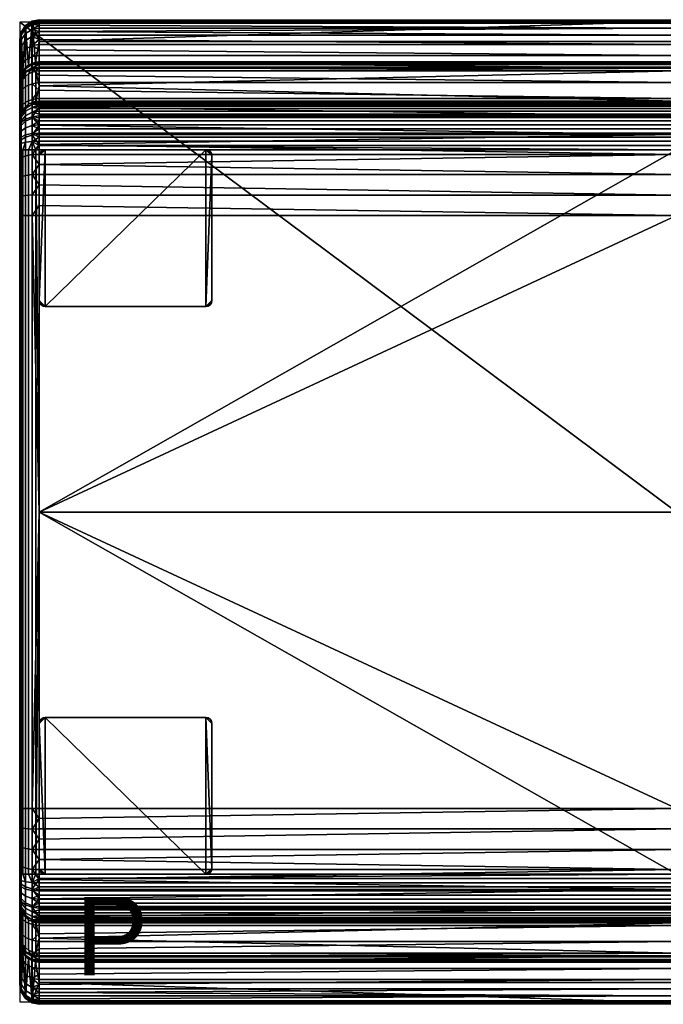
# Model space of a CAD drawing. Header units: millimetres. Extents: x 0 to 670, y -251 to 251.
# Tile 1 of 3: x 0 to 328, y -251 to 251. Entities that reach past the tile are written whole.
import ezdxf

# ---------------------------------------------------------------- set-up
doc = ezdxf.new("R2010")
doc.units = ezdxf.units.MM
doc.header["$MEASUREMENT"] = 0
for name, color, linetype, true_color in [('korpus', 7, 'Continuous', 0x000000), ('korpus boky', 1, 'Continuous', 0xff0000), ('korpus spodek', 252, 'Continuous', 0x696969), ('nozky', 254, 'Continuous', 0xbebebe), ('op pud plocha', 7, 'Continuous', 0x000000), ('openport', 5, 'Continuous', 0x0000ff)]:
    doc.layers.add(name, color=color, linetype=linetype, true_color=true_color)

msp = doc.modelspace()

# ---------------------------------------------------------------- linework, layer by layer
at = {"layer": 'openport'}
msp.add_lwpolyline([(0, 250), (0, -250), (670, -250), (670, 250)], close=True, dxfattribs=at)

# ---------------------------------------------------------------- texts
at = {"layer": 'openport', "insert": (28.4, -236.45), "char_height": 40, "width": 69.8795, "attachment_point": 7, "line_spacing_factor": 0.963855}
msp.add_mtext('\\fArial;P', dxfattribs=at)

# ---------------------------------------------------------------- meshes
at = {"layer": 'korpus'}
mesh = msp.add_polyface(dxfattribs=at)
corners = [(6.32, 249.74, 310.95), (6.16, 228.99, 154.89), (4.43, 228.05, 154.89), (2.93, 247.53, 311.25), (2.91, 226.79, 154.89), (0.19, 221.63, 154.89), (0, 219.67, 154.89), (0, 240.52, 312.17), (0.7, 244.17, 311.69), (1.67, 225.26, 154.89), (0.75, 223.52, 154.89), (8.04, 229.56, 154.89), (2.93, 248.05, 331.86), (6.32, 250.27, 332.04), (6.32, 250.56, 321.48), (2.93, 248.34, 321.54), (0.7, 244.67, 331.58), (0.7, 244.95, 321.62), (0, 241, 331.29), (0, 241.27, 321.72), (2.93, 246.67, 342.09), (6.32, 248.86, 342.51), (0.7, 243.34, 341.46), (0, 239.72, 340.77), (2.93, 244.21, 352.12), (6.32, 246.34, 352.76), (0.7, 240.97, 351.14), (0, 237.44, 350.07), (2.93, 240.7, 361.82), (6.32, 242.75, 362.69), (0.7, 237.57, 360.5), (0, 234.18, 359.07), (2.93, 236.17, 371.11), (6.32, 238.12, 372.19), (0.7, 233.21, 369.46), (0, 229.99, 367.67), (2.93, 230.69, 379.86), (6.32, 232.51, 381.14), (0.7, 227.92, 377.91), (0, 224.91, 375.79), (2.93, 224.31, 387.98), (6.32, 225.99, 389.44), (0.7, 221.76, 385.74), (10, 250.43, 337.18), (10, 248.44, 347.76), (10, 251.27, 326.54), (3, 224.58, 152), (3, 226.21, 153.26), (6.23, 228.32, 153.02), (6.23, 226.67, 151.66), (0.81, 221.39, 152.19), (0.81, 223, 153.3), (4.53, 223.62, 151.14), (2.93, 222.33, 151.31), (10, 228.39, 152.1), (6.32, 224.54, 151.02), (8.18, 225.07, 150.95)]
mesh.append_faces([[corners[k] for k in face] for face in [(0, 1, 2, 2), (3, 2, 4, 4), (5, 6, 7, 7), (8, 9, 10, 10), (10, 5, 8, 8), (9, 3, 4, 4), (0, 2, 3, 3), (8, 5, 7, 7), (3, 9, 8, 8), (1, 0, 11, 11), (12, 13, 14, 15), (16, 12, 15, 17), (18, 16, 17, 19), (20, 21, 13, 12), (22, 20, 12, 16), (23, 22, 16, 18), (24, 25, 21, 20), (26, 24, 20, 22), (27, 26, 22, 23), (28, 29, 25, 24), (30, 28, 24, 26), (31, 30, 26, 27), (32, 33, 29, 28), (34, 32, 28, 30), (35, 34, 30, 31), (36, 37, 33, 32), (38, 36, 32, 34), (39, 38, 34, 35), (40, 41, 37, 36), (42, 40, 36, 38), (3, 15, 14, 0), (15, 3, 8, 17), (7, 19, 17, 8), (21, 43, 13, 13), (44, 21, 25, 25), (13, 45, 14, 14), (46, 47, 48, 49), (50, 51, 47, 46), (1, 11, 48, 48), (47, 4, 2, 2), (2, 48, 47, 47), (47, 9, 4, 4), (1, 48, 2, 2), (49, 52, 53, 46), (48, 54, 49, 49), (49, 55, 52, 52), (56, 55, 49, 49), (51, 10, 9, 9), (9, 47, 51, 51)]])
mesh = msp.add_polyface(dxfattribs=at)
corners = [(10, 0, 424), (10, 151.3, 424), (6.32, 151.3, 423.3), (6.32, -151.3, 423.3), (10, 240.1, 232.88), (10, 229.76, 154.89), (8.04, 229.56, 154.89), (6.32, 249.74, 310.95), (10, 250.43, 310.86), (10, 250.98, 316.02), (6.32, 250.56, 321.48), (10, 251.26, 321.25), (6.32, 250.27, 332.04), (10, 250.99, 331.85), (10, 251.27, 326.54), (6.32, 248.86, 342.51), (10, 249.57, 342.49), (10, 250.43, 337.18), (6.32, 246.34, 352.76), (10, 247.01, 352.97), (10, 248.44, 347.76), (6.32, 242.75, 362.69), (10, 243.33, 363.11), (10, 245.31, 358.09), (6.32, 238.12, 372.19), (10, 238.62, 372.74), (10, 241.1, 368), (6.32, 232.51, 381.14), (10, 232.96, 381.71), (10, 235.9, 377.32), (6.32, 225.99, 389.44), (10, 229.83, 385.91), (10, 226.51, 389.9), (6.32, 218.61, 397), (10, 219.24, 397.37), (10, 222.99, 393.71), (6.32, 210.47, 403.73), (10, 211.09, 404.16), (10, 215.27, 400.86), (6.32, 201.67, 409.57), (10, 202.16, 410.1), (10, 206.71, 407.24), (6.32, 192.3, 414.44), (10, 192.59, 415.08), (10, 197.45, 412.72), (6.32, 182.46, 418.28), (10, 182.54, 419), (10, 187.61, 417.17), (6.32, 172.27, 421.06), (10, 172.18, 421.8), (10, 177.39, 420.54), (6.32, 161.84, 422.74), (10, 161.71, 423.46), (10, 166.95, 422.77), (10, 156.49, 423.87), (10, 229.3, 153.29), (6.23, 228.32, 153.02), (10, 228.39, 152.1), (6.23, 226.67, 151.66), (10, 227.03, 151.31), (8.18, 225.07, 150.95)]
mesh.append_faces([[corners[k] for k in face] for face in [(0, 1, 2, 2), (2, 3, 0, 0), (4, 5, 6, 6), (7, 4, 6, 6), (8, 4, 7, 7), (7, 9, 8, 8), (10, 11, 9, 9), (12, 13, 14, 14), (15, 16, 17, 17), (12, 17, 13, 13), (10, 14, 11, 11), (18, 19, 20, 20), (21, 22, 23, 23), (18, 23, 19, 19), (24, 25, 26, 26), (27, 28, 29, 29), (24, 29, 25, 25), (21, 26, 22, 22), (15, 20, 16, 16), (7, 10, 9, 9), (18, 21, 23, 23), (24, 26, 21, 21), (30, 31, 28, 27), (24, 27, 29, 29), (30, 32, 31, 31), (33, 34, 35, 30), (36, 37, 38, 38), (39, 40, 41, 41), (36, 41, 37, 37), (33, 38, 34, 34), (42, 43, 44, 44), (45, 46, 47, 47), (42, 47, 43, 43), (48, 49, 50, 50), (51, 52, 53, 53), (48, 53, 49, 49), (45, 50, 46, 46), (39, 44, 40, 40), (36, 38, 33, 33), (42, 44, 39, 39), (36, 39, 41, 41), (48, 50, 45, 45), (48, 51, 53, 53), (42, 45, 47, 47), (2, 54, 52, 51), (55, 56, 6, 6), (57, 56, 55, 55), (58, 59, 60, 60), (58, 57, 59, 59)]])
mesh = msp.add_polyface(dxfattribs=at)
corners = [(10, 0, 424), (660, 0, 424), (335, 151.3, 424), (10, 151.3, 424), (10, 240.1, 232.88), (660, 240.1, 232.88), (660, 229.76, 154.89), (10, 229.76, 154.89), (335, 250.43, 310.86), (10, 250.43, 310.86), (10, 251.26, 321.25), (10, 251.27, 326.54), (335, 250.99, 331.85), (10, 250.99, 331.85), (10, 250.43, 337.18), (335, 249.57, 342.49), (10, 250.98, 316.02), (10, 249.57, 342.49), (10, 248.44, 347.76), (335, 247.01, 352.97), (10, 247.01, 352.97), (10, 245.31, 358.09), (335, 243.33, 363.11), (10, 243.33, 363.11), (10, 241.1, 368), (335, 238.62, 372.74), (10, 238.62, 372.74), (10, 235.9, 377.32), (335, 232.96, 381.71), (10, 232.96, 381.71), (10, 229.83, 385.91), (335, 226.51, 389.9), (10, 226.51, 389.9), (335, 219.24, 397.37), (10, 219.24, 397.37), (10, 215.27, 400.86), (335, 211.09, 404.16), (10, 211.09, 404.16), (10, 206.71, 407.24), (335, 202.16, 410.1), (10, 222.99, 393.71), (10, 202.16, 410.1), (10, 197.45, 412.72), (335, 192.59, 415.08), (10, 192.59, 415.08), (10, 187.61, 417.17), (10, 182.54, 419), (335, 182.54, 419), (10, 177.39, 420.54), (335, 172.18, 421.8), (10, 172.18, 421.8), (10, 166.95, 422.77), (335, 161.71, 423.46), (10, 161.71, 423.46), (10, 156.49, 423.87), (10, 225.23, 150.93), (10, 227.03, 151.31), (335, 225.23, 150.93), (660, 227.03, 151.31), (10, 228.39, 152.1), (660, 228.39, 152.1), (10, 229.3, 153.29), (660, 229.3, 153.29), (6.32, 151.3, 423.3), (10, 151.3, 424), (10, 156.49, 423.87), (10, 226.51, 389.9), (6.32, 225.99, 389.44), (10, 222.99, 393.71), (10, 229.3, 153.29), (8.04, 229.56, 154.89), (10, 229.76, 154.89), (10, 227.03, 151.31), (10, 225.23, 150.93), (8.18, 225.07, 150.95)]
mesh.append_faces([[corners[k] for k in face] for face in [(0, 1, 2, 2), (0, 2, 3, 3), (4, 5, 6, 7), (8, 4, 9, 9), (5, 4, 8, 8), (8, 10, 11, 12), (12, 13, 14, 15), (16, 8, 9, 9), (8, 16, 10, 10), (11, 13, 12, 12), (15, 17, 18, 19), (19, 18, 20, 20), (14, 17, 15, 15), (20, 21, 19, 19), (22, 21, 23, 23), (19, 21, 22, 22), (22, 23, 24, 25), (25, 26, 27, 28), (28, 29, 30, 31), (25, 24, 26, 26), (28, 27, 29, 29), (30, 32, 31, 31), (33, 34, 35, 36), (36, 37, 38, 39), (31, 32, 40, 33), (39, 41, 42, 43), (37, 36, 35, 35), (40, 34, 33, 33), (41, 39, 38, 38), (44, 43, 42, 42), (45, 43, 44, 44), (45, 46, 47, 47), (47, 46, 48, 48), (49, 47, 48, 48), (49, 50, 51, 52), (52, 53, 54, 2), (49, 48, 50, 50), (2, 54, 3, 3), (53, 52, 51, 51), (47, 43, 45, 45), (55, 56, 57, 57), (58, 57, 56, 56), (59, 60, 58, 56), (60, 59, 61, 62), (62, 61, 7, 6), (63, 64, 65, 65), (66, 67, 68, 68), (69, 70, 71, 71), (72, 73, 74, 74)]])
mesh = msp.add_polyface(dxfattribs=at)
corners = [(0.7, 151.3, 417.68), (0.7, -151.3, 417.68), (2.93, -151.3, 421.07), (2.93, 151.3, 421.07), (0, 151.3, 414), (0, -151.3, 414), (6.32, -151.3, 423.3), (6.32, 151.3, 423.3), (0, 218.99, 383.31), (0.7, 221.76, 385.74), (0.7, 227.92, 377.91), (0, 224.91, 375.79), (2.93, 217.1, 395.36), (6.32, 218.61, 397), (6.32, 225.99, 389.44), (2.93, 224.31, 387.98), (0.7, 214.8, 392.87), (0, 212.31, 390.16), (2.93, 209.15, 401.95), (6.32, 210.47, 403.73), (0.7, 207.13, 399.22), (0, 204.93, 396.27), (2.93, 200.54, 407.65), (6.32, 201.67, 409.57), (0.7, 198.82, 404.73), (0, 196.95, 401.56), (2.93, 191.38, 412.41), (6.32, 192.3, 414.44), (0.7, 189.98, 409.33), (0, 188.46, 405.97), (2.93, 181.76, 416.17), (6.32, 182.46, 418.28), (0.7, 180.7, 412.95), (0, 179.54, 409.45), (2.93, 171.8, 418.88), (6.32, 172.27, 421.06), (0.7, 171.08, 415.57), (0, 170.31, 411.97), (2.93, 161.61, 420.52), (6.32, 161.84, 422.74), (0.7, 161.25, 417.15), (0, 160.86, 413.49), (0.22, 219.53, 152.28), (0.81, 223, 153.3), (0.81, 221.39, 152.19), (0, 219.19, 153.33), (0, 217.59, 152.41), (0.05, 216.94, 152.12), (0.06, 217.53, 152.15), (0.21, 218.5, 152.07), (0.2, 217.9, 152.01), (0, 215.96, 152.23), (0, 216.56, 152.25), (0.79, 220.35, 151.91), (0.19, 221.63, 154.89), (0.75, 223.52, 154.89), (3, 224.58, 152), (0, 219.67, 154.89), (1.63, 220.75, 151.52), (2.93, 222.33, 151.31), (0.7, 218.97, 151.76), (0.17, 217.12, 152), (0, 215.32, 152.24)]
mesh.append_faces([[corners[k] for k in face] for face in [(0, 1, 2, 3), (4, 5, 1, 0), (3, 2, 6, 7), (8, 9, 10, 11), (12, 13, 14, 15), (16, 12, 15, 9), (17, 16, 9, 8), (18, 19, 13, 12), (20, 18, 12, 16), (21, 20, 16, 17), (22, 23, 19, 18), (24, 22, 18, 20), (25, 24, 20, 21), (26, 27, 23, 22), (28, 26, 22, 24), (29, 28, 24, 25), (30, 31, 27, 26), (32, 30, 26, 28), (33, 32, 28, 29), (34, 35, 31, 30), (36, 34, 30, 32), (37, 36, 32, 33), (38, 39, 35, 34), (40, 38, 34, 36), (41, 40, 36, 37), (38, 3, 7, 39), (40, 0, 3, 38), (41, 4, 0, 40), (42, 43, 44, 44), (45, 42, 46, 46), (43, 42, 45, 45), (47, 48, 49, 50), (51, 52, 48, 47), (49, 42, 44, 53), (48, 42, 49, 49), (46, 48, 52, 52), (42, 48, 46, 46), (43, 54, 55, 55), (56, 53, 44, 44), (45, 57, 54, 54), (54, 43, 45, 45), (58, 53, 56, 56), (56, 59, 58, 58), (53, 50, 49, 49), (60, 53, 58, 58), (53, 60, 50, 50), (61, 47, 50, 50), (62, 51, 47, 61), (60, 61, 50, 50)]])
mesh = msp.add_polyface(dxfattribs=at)
corners = [(6.32, -151.3, 423.3), (10, -151.3, 424), (10, 0, 424), (10, -240.1, 232.88), (8.04, -229.56, 154.89), (10, -229.76, 154.89), (6.32, -249.74, 310.95), (10, -250.43, 310.86), (10, -250.98, 316.02), (6.32, -250.56, 321.48), (10, -251.26, 321.25), (6.32, -250.27, 332.04), (10, -251.27, 326.54), (10, -250.99, 331.85), (6.32, -248.86, 342.51), (10, -250.43, 337.18), (10, -249.57, 342.49), (6.32, -246.34, 352.76), (10, -248.44, 347.76), (10, -247.01, 352.97), (6.32, -242.75, 362.69), (10, -245.31, 358.09), (10, -243.33, 363.11), (6.32, -238.12, 372.19), (10, -241.1, 368), (10, -238.62, 372.74), (6.32, -232.51, 381.14), (10, -235.9, 377.32), (10, -232.96, 381.71), (6.32, -225.99, 389.44), (10, -229.83, 385.91), (10, -226.51, 389.9), (6.32, -218.61, 397), (10, -222.99, 393.71), (10, -219.24, 397.37), (6.32, -210.47, 403.73), (10, -215.27, 400.86), (10, -211.09, 404.16), (6.32, -201.67, 409.57), (10, -206.71, 407.24), (10, -202.16, 410.1), (6.32, -192.3, 414.44), (10, -197.45, 412.72), (10, -192.59, 415.08), (6.32, -182.46, 418.28), (10, -187.61, 417.17), (10, -182.54, 419), (6.32, -172.27, 421.06), (10, -177.39, 420.54), (10, -172.18, 421.8), (6.32, -161.84, 422.74), (10, -166.95, 422.77), (10, -161.71, 423.46), (10, -156.49, 423.87), (10, -229.3, 153.29), (6.23, -228.32, 153.02), (10, -228.39, 152.1), (6.23, -226.67, 151.66), (8.18, -225.07, 150.95), (10, -227.03, 151.31)]
mesh.append_faces([[corners[k] for k in face] for face in [(0, 1, 2, 2), (3, 4, 5, 5), (6, 4, 3, 3), (7, 6, 3, 3), (6, 7, 8, 8), (9, 8, 10, 10), (11, 12, 13, 13), (14, 15, 16, 16), (11, 13, 15, 15), (9, 10, 12, 12), (17, 18, 19, 19), (20, 21, 22, 22), (17, 19, 21, 21), (23, 24, 25, 25), (26, 27, 28, 28), (23, 25, 27, 27), (20, 22, 24, 24), (14, 16, 18, 18), (14, 11, 15, 15), (11, 9, 12, 12), (23, 20, 24, 24), (29, 26, 28, 30), (29, 30, 31, 31), (32, 29, 33, 34), (35, 36, 37, 37), (38, 39, 40, 40), (35, 37, 39, 39), (32, 34, 36, 36), (41, 42, 43, 43), (44, 45, 46, 46), (41, 43, 45, 45), (47, 48, 49, 49), (50, 51, 52, 52), (47, 49, 51, 51), (44, 46, 48, 48), (38, 40, 42, 42), (35, 32, 36, 36), (41, 38, 42, 42), (47, 44, 48, 48), (0, 53, 1, 1), (53, 0, 50, 50), (53, 50, 52, 52), (31, 33, 29, 29), (54, 5, 4, 4), (54, 4, 55, 55), (56, 54, 55, 55), (57, 58, 59, 59), (57, 59, 56, 56), (55, 57, 56, 56)]])
mesh = msp.add_polyface(dxfattribs=at)
corners = [(335, -151.3, 424), (10, 0, 424), (10, -151.3, 424), (660, 0, 424), (10, -240.1, 232.88), (10, -229.76, 154.89), (660, -229.76, 154.89), (660, -240.1, 232.88), (335, -250.43, 310.86), (10, -250.43, 310.86), (335, -250.99, 331.85), (10, -251.27, 326.54), (10, -251.26, 321.25), (660, -250.43, 337.18), (335, -249.57, 342.49), (10, -250.43, 337.18), (10, -250.99, 331.85), (10, -250.98, 316.02), (335, -247.01, 352.97), (10, -248.44, 347.76), (10, -249.57, 342.49), (10, -247.01, 352.97), (10, -245.31, 358.09), (335, -243.33, 363.11), (10, -243.33, 363.11), (335, -238.62, 372.74), (10, -241.1, 368), (660, -235.9, 377.32), (335, -232.96, 381.71), (660, -229.83, 385.91), (335, -226.51, 389.9), (10, -235.9, 377.32), (10, -238.62, 372.74), (10, -229.83, 385.91), (10, -232.96, 381.71), (10, -226.51, 389.9), (335, -219.24, 397.37), (335, -211.09, 404.16), (10, -215.27, 400.86), (10, -219.24, 397.37), (335, -202.16, 410.1), (10, -206.71, 407.24), (10, -211.09, 404.16), (10, -222.99, 393.71), (335, -192.59, 415.08), (10, -197.45, 412.72), (10, -202.16, 410.1), (10, -192.59, 415.08), (10, -187.61, 417.17), (335, -182.54, 419), (10, -182.54, 419), (10, -177.39, 420.54), (335, -172.18, 421.8), (335, -161.71, 423.46), (10, -166.95, 422.77), (10, -172.18, 421.8), (10, -156.49, 423.87), (10, -161.71, 423.46), (10, -225.23, 150.93), (335, -225.23, 150.93), (10, -227.03, 151.31), (660, -227.03, 151.31), (10, -228.39, 152.1), (660, -228.39, 152.1), (660, -229.3, 153.29), (10, -229.3, 153.29), (10, -227.03, 151.31), (8.18, -225.07, 150.95), (10, -225.23, 150.93)]
mesh.append_faces([[corners[k] for k in face] for face in [(0, 1, 2, 2), (1, 0, 3, 3), (4, 5, 6, 7), (8, 9, 4, 4), (7, 8, 4, 4), (8, 10, 11, 12), (10, 13, 14, 14), (10, 14, 15, 16), (17, 9, 8, 8), (8, 12, 17, 17), (11, 10, 16, 16), (14, 18, 19, 20), (18, 21, 19, 19), (15, 14, 20, 20), (21, 18, 22, 22), (23, 24, 22, 22), (18, 23, 22, 22), (23, 25, 26, 24), (27, 28, 25, 25), (29, 30, 28, 28), (25, 28, 31, 32), (28, 30, 33, 34), (25, 32, 26, 26), (28, 34, 31, 31), (33, 30, 35, 35), (36, 37, 38, 39), (37, 40, 41, 42), (30, 36, 43, 35), (40, 44, 45, 46), (42, 38, 37, 37), (43, 36, 39, 39), (46, 41, 40, 40), (47, 45, 44, 44), (48, 47, 44, 44), (48, 49, 50, 50), (49, 51, 50, 50), (52, 51, 49, 49), (52, 53, 54, 55), (53, 0, 56, 57), (52, 55, 51, 51), (0, 2, 56, 56), (57, 54, 53, 53), (49, 48, 44, 44), (58, 59, 60, 60), (61, 60, 59, 59), (62, 60, 61, 63), (63, 64, 65, 62), (6, 5, 65, 64), (66, 67, 68, 68)]])
mesh = msp.add_polyface(dxfattribs=at)
corners = [(0, -218.99, 383.31), (0, -224.91, 375.79), (0.7, -227.92, 377.91), (0.7, -221.76, 385.74), (2.93, -217.1, 395.36), (2.93, -224.31, 387.98), (6.32, -225.99, 389.44), (6.32, -218.61, 397), (0.7, -214.8, 392.87), (0, -212.31, 390.16), (2.93, -209.15, 401.95), (6.32, -210.47, 403.73), (0.7, -207.13, 399.22), (0, -204.93, 396.27), (2.93, -200.54, 407.65), (6.32, -201.67, 409.57), (0.7, -198.82, 404.73), (0, -196.95, 401.56), (2.93, -191.38, 412.41), (6.32, -192.3, 414.44), (0.7, -189.98, 409.33), (0, -188.46, 405.97), (2.93, -181.76, 416.17), (6.32, -182.46, 418.28), (0.7, -180.7, 412.95), (0, -179.54, 409.45), (2.93, -171.8, 418.88), (6.32, -172.27, 421.06), (0.7, -171.08, 415.57), (0, -170.31, 411.97), (2.93, -161.61, 420.52), (6.32, -161.84, 422.74), (0.7, -161.25, 417.15), (0, -160.86, 413.49), (10, -206.71, 407.24), (6.32, -151.3, 423.3), (2.93, -151.3, 421.07), (10, -166.95, 422.77), (10, -187.61, 417.17), (0.7, -151.3, 417.68), (0, -151.3, 414), (0.22, -219.53, 152.28), (0.81, -221.39, 152.19), (0.81, -223, 153.3), (0, -219.19, 153.33), (0, -217.59, 152.41), (0.05, -216.94, 152.12), (0.2, -217.9, 152.01), (0.21, -218.5, 152.07), (0.06, -217.53, 152.15), (0, -215.96, 152.23), (0, -216.56, 152.25), (0.79, -220.35, 151.91), (0.75, -223.52, 154.89), (0.19, -221.63, 154.89), (3, -224.58, 152), (0, -219.67, 154.89), (1.63, -220.75, 151.52), (2.93, -222.33, 151.31), (0.7, -218.97, 151.76), (0.17, -217.12, 152), (0, -215.32, 152.24)]
mesh.append_faces([[corners[k] for k in face] for face in [(0, 1, 2, 3), (4, 5, 6, 7), (8, 3, 5, 4), (9, 0, 3, 8), (10, 4, 7, 11), (12, 8, 4, 10), (13, 9, 8, 12), (14, 10, 11, 15), (16, 12, 10, 14), (17, 13, 12, 16), (18, 14, 15, 19), (20, 16, 14, 18), (21, 17, 16, 20), (22, 18, 19, 23), (24, 20, 18, 22), (25, 21, 20, 24), (26, 22, 23, 27), (28, 24, 22, 26), (29, 25, 24, 28), (30, 26, 27, 31), (32, 28, 26, 30), (33, 29, 28, 32), (11, 34, 15, 15), (30, 31, 35, 36), (27, 37, 31, 31), (19, 38, 23, 23), (32, 30, 36, 39), (33, 32, 39, 40), (41, 42, 43, 43), (44, 45, 41, 41), (43, 44, 41, 41), (46, 47, 48, 49), (50, 46, 49, 51), (48, 52, 42, 41), (49, 48, 41, 41), (45, 51, 49, 49), (41, 45, 49, 49), (43, 53, 54, 54), (55, 42, 52, 52), (44, 54, 56, 56), (54, 44, 43, 43), (57, 55, 52, 52), (55, 57, 58, 58), (52, 48, 47, 47), (59, 57, 52, 52), (52, 47, 59, 59), (60, 47, 46, 46), (61, 60, 46, 50), (59, 47, 60, 60)]])
mesh = msp.add_polyface(dxfattribs=at)
corners = [(6.32, -249.74, 310.95), (4.43, -228.05, 154.89), (6.16, -228.99, 154.89), (2.93, -247.53, 311.25), (2.91, -226.79, 154.89), (0.19, -221.63, 154.89), (0, -240.52, 312.17), (0, -219.67, 154.89), (0.7, -244.17, 311.69), (0.75, -223.52, 154.89), (1.67, -225.26, 154.89), (8.04, -229.56, 154.89), (2.93, -248.05, 331.86), (2.93, -248.34, 321.54), (6.32, -250.56, 321.48), (6.32, -250.27, 332.04), (0.7, -244.67, 331.58), (0.7, -244.95, 321.62), (0, -241, 331.29), (0, -241.27, 321.72), (2.93, -246.67, 342.09), (6.32, -248.86, 342.51), (0.7, -243.34, 341.46), (0, -239.72, 340.77), (2.93, -244.21, 352.12), (6.32, -246.34, 352.76), (0.7, -240.97, 351.14), (0, -237.44, 350.07), (2.93, -240.7, 361.82), (6.32, -242.75, 362.69), (0.7, -237.57, 360.5), (0, -234.18, 359.07), (2.93, -236.17, 371.11), (6.32, -238.12, 372.19), (0.7, -233.21, 369.46), (0, -229.99, 367.67), (2.93, -230.69, 379.86), (6.32, -232.51, 381.14), (0.7, -227.92, 377.91), (0, -224.91, 375.79), (2.93, -224.31, 387.98), (6.32, -225.99, 389.44), (0.7, -221.76, 385.74), (10, -250.98, 316.02), (10, -245.31, 358.09), (10, -248.44, 347.76), (10, -235.9, 377.32), (3, -224.58, 152), (6.23, -226.67, 151.66), (6.23, -228.32, 153.02), (3, -226.21, 153.26), (0.81, -221.39, 152.19), (0.81, -223, 153.3), (2.93, -222.33, 151.31), (4.53, -223.62, 151.14), (6.32, -224.54, 151.02), (8.18, -225.07, 150.95)]
mesh.append_faces([[corners[k] for k in face] for face in [(0, 1, 2, 2), (3, 4, 1, 1), (5, 6, 7, 7), (8, 9, 10, 10), (9, 8, 5, 5), (10, 4, 3, 3), (0, 3, 1, 1), (8, 6, 5, 5), (3, 8, 10, 10), (2, 11, 0, 0), (12, 13, 14, 15), (16, 17, 13, 12), (18, 19, 17, 16), (20, 12, 15, 21), (22, 16, 12, 20), (23, 18, 16, 22), (24, 20, 21, 25), (26, 22, 20, 24), (27, 23, 22, 26), (28, 24, 25, 29), (30, 26, 24, 28), (31, 27, 26, 30), (32, 28, 29, 33), (34, 30, 28, 32), (35, 31, 30, 34), (36, 32, 33, 37), (38, 34, 32, 36), (39, 35, 34, 38), (40, 36, 37, 41), (42, 38, 36, 40), (3, 0, 14, 13), (0, 43, 14, 14), (13, 17, 8, 3), (6, 8, 17, 19), (25, 44, 29, 29), (45, 25, 21, 21), (33, 46, 37, 37), (47, 48, 49, 50), (51, 47, 50, 52), (2, 49, 11, 11), (50, 1, 4, 4), (1, 50, 49, 49), (50, 4, 10, 10), (2, 1, 49, 49), (48, 47, 53, 54), (48, 54, 55, 55), (56, 48, 55, 55), (52, 10, 9, 9), (10, 52, 50, 50)]])
at = {"layer": 'korpus boky'}
mesh = msp.add_polyface(dxfattribs=at)
corners = [(0, -241.27, 321.72), (0, -241, 331.29), (0, -240.52, 312.17), (0, -239.72, 340.77), (0, -237.44, 350.07), (0, -234.18, 359.07), (0, -229.99, 367.67), (0, -224.91, 375.79), (0, -219.67, 154.89), (0, -219.19, 153.33), (0, -218.99, 383.31), (0, -217.59, 152.41), (0, -216.56, 152.25), (0, -215.96, 152.23), (0, -215.32, 152.24), (0, -212.31, 390.16), (0, -204.93, 396.27), (0, -199.79, 35.03), (0, -199.22, 32.49), (0, -198.22, 30.08), (0, -196.95, 401.56), (0, -196.71, 27.74), (0, -194.8, 25.72), (0, -192.54, 24.09), (0, -190.03, 22.9), (0, -188.46, 405.97), (0, -187.51, 22.23), (0, -184.92, 22), (0, -179.54, 409.45), (0, -170.31, 411.97), (0, -160.86, 413.49), (0, -151.3, 414), (0, 151.3, 414), (0, 160.86, 413.49), (0, 170.31, 411.97), (0, 179.54, 409.45), (0, 184.92, 22), (0, 187.51, 22.23), (0, 188.46, 405.97), (0, 190.03, 22.9), (0, 192.54, 24.09), (0, 194.8, 25.72), (0, 196.71, 27.74), (0, 196.95, 401.56), (0, 198.22, 30.08), (0, 199.22, 32.49), (0, 199.79, 35.03), (0, 204.93, 396.27), (0, 212.31, 390.16), (0, 215.32, 152.24), (0, 215.96, 152.23), (0, 216.56, 152.25), (0, 217.59, 152.41), (0, 218.99, 383.31), (0, 219.19, 153.33), (0, 219.67, 154.89), (0, 224.91, 375.79), (0, 229.99, 367.67), (0, 234.18, 359.07), (0, 237.44, 350.07), (0, 239.72, 340.77), (0, 240.52, 312.17), (0, 241, 331.29), (0, 241.27, 321.72)]
mesh.append_faces([[corners[k] for k in face] for face in [(13, 12, 8, 8), (27, 17, 14, 14), (14, 13, 8, 8), (12, 11, 8, 8), (8, 11, 9, 9), (2, 14, 8, 8), (31, 14, 2, 2), (26, 24, 23, 23), (23, 27, 26, 26), (23, 17, 27, 27), (21, 19, 18, 18), (21, 23, 22, 22), (23, 21, 17, 17), (21, 18, 17, 17), (14, 31, 49, 49), (1, 3, 5, 5), (3, 4, 5, 5), (6, 2, 1, 1), (6, 1, 5, 5), (7, 10, 15, 15), (15, 6, 7, 7), (2, 0, 1, 1), (16, 20, 29, 29), (20, 25, 28, 28), (16, 6, 15, 15), (29, 20, 28, 28), (29, 30, 31, 31), (6, 16, 2, 2), (16, 29, 2, 2), (2, 29, 31, 31), (36, 27, 14, 14), (40, 37, 36, 36), (37, 40, 39, 39), (40, 36, 46, 46), (42, 40, 46, 46), (42, 45, 44, 44), (41, 40, 42, 42), (45, 42, 46, 46), (36, 49, 46, 46), (55, 50, 49, 49), (51, 50, 55, 55), (55, 54, 52, 52), (55, 49, 61, 61), (52, 51, 55, 55), (31, 32, 49, 49), (61, 49, 32, 32), (34, 43, 47, 47), (48, 57, 47, 47), (38, 43, 35, 35), (34, 32, 33, 33), (47, 61, 34, 34), (34, 35, 43, 43), (32, 34, 61, 61), (58, 60, 62, 62), (61, 47, 57, 57), (59, 60, 58, 58), (56, 48, 53, 53), (56, 57, 48, 48), (57, 58, 62, 62), (62, 61, 57, 57), (62, 63, 61, 61), (36, 14, 49, 49)]])
at = {"layer": 'korpus spodek'}
mesh = msp.add_polyface(dxfattribs=at)
corners = [(335, 225.23, 150.93), (10, 217.47, 92.32), (10, 225.23, 150.93), (335, 209.7, 33.72), (10, 209.7, 33.72), (10, 209.32, 31.58), (10, 217.47, 92.32), (8.18, 225.07, 150.95), (10, 225.23, 150.93), (4.53, 223.62, 151.14), (6.32, 224.54, 151.02), (6.32, 209, 33.81), (4.53, 208.08, 33.93), (8.18, 209.53, 33.74), (1.63, 220.75, 151.52), (2.93, 222.33, 151.31), (2.93, 206.79, 34.1), (1.63, 205.21, 34.31), (0.17, 217.12, 152), (0.7, 218.97, 151.76), (0.7, 203.43, 34.55), (0.17, 201.59, 34.79), (0, 215.32, 152.24), (0, 199.79, 35.03), (10, 209.7, 33.72), (2.93, 204.5, 26.82), (2.93, 205.96, 30.36), (6.32, 208.09, 29.69), (6.32, 206.47, 25.79), (0.7, 201.49, 28.38), (0.7, 202.73, 31.38), (0, 198.22, 30.08), (0, 199.22, 32.49), (2.93, 202.28, 23.37), (6.32, 204.03, 22), (0.7, 199.61, 25.47), (0, 196.71, 27.74), (2.93, 199.46, 20.4), (6.32, 200.93, 18.72), (0.7, 197.23, 22.95), (10, 209.32, 31.58), (10, 208.76, 29.48), (10, 208.01, 27.44), (10, 207.1, 25.47), (10, 204.58, 21.57), (10, 205.93, 23.46), (10, 203.06, 19.81), (10, 201.39, 18.2), (6.32, 197.27, 16.08), (10, 199.57, 16.75)]
mesh.append_faces([[corners[k] for k in face] for face in [(0, 1, 2, 2), (3, 1, 0, 0), (4, 1, 3, 3), (3, 5, 4, 4), (6, 7, 8, 8), (9, 10, 11, 12), (10, 7, 13, 11), (14, 15, 16, 17), (18, 19, 20, 21), (22, 18, 21, 23), (19, 14, 17, 20), (15, 9, 12, 16), (13, 6, 24, 24), (6, 13, 7, 7), (25, 26, 27, 28), (29, 30, 26, 25), (31, 32, 30, 29), (33, 25, 28, 34), (35, 29, 25, 33), (36, 31, 29, 35), (37, 33, 34, 38), (39, 35, 33, 37), (13, 24, 40, 40), (27, 11, 13, 13), (13, 40, 27, 27), (27, 40, 41, 41), (42, 27, 41, 41), (43, 28, 42, 42), (44, 34, 45, 45), (46, 34, 44, 44), (45, 28, 43, 43), (38, 34, 46, 47), (26, 16, 12, 12), (26, 17, 16, 16), (30, 21, 20, 20), (32, 23, 21, 21), (20, 17, 30, 30), (42, 28, 27, 27), (45, 34, 28, 28), (17, 26, 30, 30), (21, 30, 32, 32), (27, 26, 12, 11), (48, 38, 49, 49), (47, 49, 38, 38)]])
mesh = msp.add_polyface(dxfattribs=at)
corners = [(335, 225.23, 150.93), (660, 225.23, 150.93), (660, 217.47, 92.32), (335, 209.7, 33.72), (660, 209.7, 33.72), (10, 208.76, 29.48), (660, 208.76, 29.48), (660, 208.01, 27.44), (10, 208.01, 27.44), (10, 209.32, 31.58), (660, 209.32, 31.58), (10, 207.1, 25.47), (660, 207.1, 25.47), (660, 205.93, 23.46), (10, 205.93, 23.46), (10, 204.58, 21.57), (660, 204.58, 21.57), (660, 203.06, 19.81), (10, 203.06, 19.81), (660, 201.39, 18.2), (10, 201.39, 18.2), (10, 199.57, 16.75), (660, 199.57, 16.75), (660, 197.63, 15.48), (10, 197.63, 15.48), (10, 195.58, 14.39), (660, 195.58, 14.39), (660, 193.43, 13.5), (10, 193.43, 13.5), (10, 191.36, 12.85), (660, 191.36, 12.85), (660, 189.24, 12.38), (10, 189.24, 12.38), (660, 187.09, 12.09), (10, 187.09, 12.09), (335, 184.92, 12), (660, 184.92, 12), (661.82, 209.53, 33.74), (660, 209.32, 31.58), (660, 209.7, 33.72), (663.68, 208.09, 29.69), (660, 208.76, 29.48), (660, 208.01, 27.44), (660, 207.1, 25.47), (663.68, 206.47, 25.79), (660, 204.58, 21.57), (660, 205.93, 23.46), (663.68, 204.03, 22), (660, 203.06, 19.81), (663.68, 200.93, 18.72), (660, 201.39, 18.2), (663.68, 197.27, 16.08), (660, 199.57, 16.75), (660, 197.63, 15.48), (660, 195.58, 14.39), (663.68, 193.2, 14.16), (660, 193.43, 13.5), (660, 189.24, 12.38), (660, 191.36, 12.85), (663.68, 189.12, 13.07), (660, 187.09, 12.09), (661.82, 184.92, 12.17), (660, 184.92, 12), (660, 217.47, 92.32), (660, 225.23, 150.93), (661.82, 225.07, 150.95), (663.68, 224.54, 151.02), (663.68, 209, 33.81)]
mesh.append_faces([[corners[k] for k in face] for face in [(0, 1, 2, 2), (0, 2, 3, 3), (3, 2, 4, 4), (5, 6, 7, 8), (9, 10, 6, 5), (11, 12, 13, 14), (15, 16, 17, 18), (18, 17, 19, 20), (14, 13, 16, 15), (8, 7, 12, 11), (10, 3, 4, 4), (9, 3, 10, 10), (21, 22, 23, 24), (25, 26, 27, 28), (24, 23, 26, 25), (29, 30, 31, 32), (32, 31, 33, 34), (28, 27, 30, 29), (22, 21, 20, 19), (35, 33, 36, 36), (37, 38, 39, 39), (37, 40, 38, 38), (40, 41, 38, 38), (42, 41, 40, 40), (43, 42, 44, 44), (45, 46, 47, 47), (48, 45, 47, 47), (46, 43, 44, 44), (48, 47, 49, 49), (50, 48, 49, 49), (51, 52, 50, 49), (53, 51, 54, 54), (51, 53, 52, 52), (54, 55, 56, 56), (57, 58, 59, 59), (60, 57, 59, 59), (60, 61, 62, 62), (61, 60, 59, 59), (55, 58, 56, 56), (63, 64, 65, 65), (66, 67, 37, 65), (37, 39, 63, 63), (63, 65, 37, 37)]])
mesh = msp.add_polyface(dxfattribs=at)
corners = [(335, -184.92, 12), (10, -184.92, 12), (10, 0, 12), (660, 0, 12), (10, 184.92, 12), (335, 184.92, 12), (10, 187.09, 12.09), (660, 187.09, 12.09), (10, 0, 12), (10, -184.92, 12), (8.18, -184.92, 12.17), (4.53, -184.92, 13.63), (4.53, 184.92, 13.63), (6.32, 184.92, 12.7), (6.32, -184.92, 12.7), (8.18, 184.92, 12.17), (1.63, -184.92, 16.53), (1.63, 184.92, 16.53), (2.93, 184.92, 14.93), (2.93, -184.92, 14.93), (0.17, -184.92, 20.18), (0.17, 184.92, 20.18), (0.7, 184.92, 18.32), (0.7, -184.92, 18.32), (0, -184.92, 22), (0, 184.92, 22), (10, 184.92, 12), (0, 194.8, 25.72), (0, 196.71, 27.74), (0.7, 199.61, 25.47), (0.7, 197.23, 22.95), (2.93, 196.14, 18), (2.93, 199.46, 20.4), (6.32, 200.93, 18.72), (6.32, 197.27, 16.08), (0.7, 194.42, 20.92), (0, 192.54, 24.09), (2.93, 192.44, 16.25), (6.32, 193.2, 14.16), (0.7, 191.28, 19.44), (0, 190.03, 22.9), (2.93, 188.73, 15.26), (6.32, 189.12, 13.07), (0.7, 188.15, 18.6), (0, 187.51, 22.23), (10, 197.63, 15.48), (10, 195.58, 14.39), (10, 199.57, 16.75), (10, 193.43, 13.5), (10, 189.24, 12.38), (10, 191.36, 12.85), (10, 187.09, 12.09)]
mesh.append_faces([[corners[k] for k in face] for face in [(0, 1, 2, 2), (3, 0, 2, 2), (4, 5, 2, 2), (5, 4, 6, 6), (7, 5, 6, 6), (8, 9, 10, 10), (11, 12, 13, 14), (14, 13, 15, 10), (16, 17, 18, 19), (20, 21, 22, 23), (24, 25, 21, 20), (23, 22, 17, 16), (19, 18, 12, 11), (15, 26, 8, 8), (8, 10, 15, 15), (27, 28, 29, 30), (31, 32, 33, 34), (35, 30, 32, 31), (36, 27, 30, 35), (37, 31, 34, 38), (39, 35, 31, 37), (40, 36, 35, 39), (41, 37, 38, 42), (43, 39, 37, 41), (44, 40, 39, 43), (45, 46, 34, 34), (34, 47, 45, 45), (46, 48, 38, 38), (49, 42, 50, 50), (51, 42, 49, 49), (51, 26, 15, 15), (15, 42, 51, 51), (38, 48, 50, 50), (13, 42, 15, 15), (46, 38, 34, 34), (50, 42, 38, 38), (43, 41, 17, 22), (21, 44, 43, 43), (41, 42, 12, 18), (41, 18, 17, 17), (43, 22, 21, 21), (44, 21, 25, 25), (12, 42, 13, 13)]])
mesh = msp.add_polyface(dxfattribs=at)
corners = [(335, -184.92, 12), (660, 0, 12), (660, -184.92, 12), (10, 0, 12), (335, 184.92, 12), (660, 184.92, 12), (660, -187.09, 12.09), (10, -187.09, 12.09), (660, 0, 12), (661.82, -184.92, 12.17), (660, -184.92, 12), (665.47, -184.92, 13.63), (663.68, -184.92, 12.7), (663.68, 184.92, 12.7), (665.47, 184.92, 13.63), (661.82, 184.92, 12.17), (668.37, -184.92, 16.53), (667.07, -184.92, 14.93), (667.07, 184.92, 14.93), (668.37, 184.92, 16.53), (669.83, -184.92, 20.18), (669.3, -184.92, 18.32), (669.3, 184.92, 18.32), (669.83, 184.92, 20.18), (670, -184.92, 22), (670, 184.92, 22), (660, 184.92, 12), (670, -196.71, 27.74), (670, -198.22, 30.08), (669.3, -201.49, 28.38), (669.3, -199.61, 25.47), (669.3, -197.23, 22.95), (667.07, -202.28, 23.37), (667.07, -199.46, 20.4), (670, -194.8, 25.72), (667.07, -196.14, 18), (663.68, -200.93, 18.72), (663.68, -197.27, 16.08), (669.3, -194.42, 20.92), (670, -192.54, 24.09), (667.07, -192.44, 16.25), (663.68, -193.2, 14.16), (669.3, -191.28, 19.44), (670, -190.03, 22.9), (667.07, -188.73, 15.26), (663.68, -189.12, 13.07), (669.3, -188.15, 18.6), (670, -187.51, 22.23), (660, -199.57, 16.75), (660, -197.63, 15.48), (660, -195.58, 14.39), (660, -193.43, 13.5), (660, -189.24, 12.38), (660, -191.36, 12.85), (660, -187.09, 12.09)]
mesh.append_faces([[corners[k] for k in face] for face in [(0, 1, 2, 2), (3, 4, 1, 1), (4, 5, 1, 1), (6, 7, 0, 0), (0, 2, 6, 6), (8, 9, 10, 10), (11, 12, 13, 14), (12, 9, 15, 13), (16, 17, 18, 19), (20, 21, 22, 23), (24, 20, 23, 25), (21, 16, 19, 22), (17, 11, 14, 18), (15, 8, 26, 26), (8, 15, 9, 9), (27, 28, 29, 30), (31, 30, 32, 33), (34, 27, 30, 31), (35, 33, 36, 37), (38, 31, 33, 35), (39, 34, 31, 38), (40, 35, 37, 41), (42, 38, 35, 40), (43, 39, 38, 42), (44, 40, 41, 45), (46, 42, 40, 44), (47, 43, 42, 46), (37, 36, 48, 49), (49, 50, 37, 37), (50, 51, 41, 41), (52, 45, 53, 53), (54, 45, 52, 52), (54, 10, 9, 9), (9, 45, 54, 54), (41, 51, 53, 53), (12, 45, 9, 9), (50, 41, 37, 37), (53, 45, 41, 41), (46, 44, 16, 21), (47, 46, 20, 24), (44, 45, 12, 11), (44, 11, 17, 17), (44, 17, 16, 16), (46, 21, 20, 20)]])
mesh = msp.add_polyface(dxfattribs=at)
corners = [(4.53, -223.62, 151.14), (4.53, -208.08, 33.93), (6.32, -209, 33.81), (6.32, -224.54, 151.02), (1.63, -220.75, 151.52), (1.63, -205.21, 34.31), (2.93, -206.79, 34.1), (2.93, -222.33, 151.31), (0.17, -217.12, 152), (0.17, -201.59, 34.79), (0.7, -203.43, 34.55), (0.7, -218.97, 151.76), (0, -215.32, 152.24), (0, -199.79, 35.03), (2.93, -204.5, 26.82), (6.32, -206.47, 25.79), (6.32, -208.09, 29.69), (2.93, -205.96, 30.36), (0.7, -201.49, 28.38), (0.7, -202.73, 31.38), (0, -198.22, 30.08), (0, -199.22, 32.49), (2.93, -202.28, 23.37), (6.32, -204.03, 22), (0.7, -199.61, 25.47), (0, -196.71, 27.74), (2.93, -199.46, 20.4), (6.32, -200.93, 18.72), (0.7, -197.23, 22.95), (0, -194.8, 25.72), (2.93, -196.14, 18), (6.32, -197.27, 16.08), (0.7, -194.42, 20.92), (0, -192.54, 24.09), (2.93, -192.44, 16.25), (6.32, -193.2, 14.16), (0.7, -191.28, 19.44), (0, -190.03, 22.9), (2.93, -188.73, 15.26), (6.32, -189.12, 13.07), (0.7, -188.15, 18.6), (0, -187.51, 22.23), (8.18, -209.53, 33.74), (10, -208.01, 27.44), (10, -205.93, 23.46), (10, -199.57, 16.75), (6.32, -184.92, 12.7), (8.18, -184.92, 12.17), (0.7, -184.92, 18.32), (1.63, -184.92, 16.53), (0, -184.92, 22), (0.17, -184.92, 20.18), (2.93, -184.92, 14.93), (4.53, -184.92, 13.63)]
mesh.append_faces([[corners[k] for k in face] for face in [(0, 1, 2, 3), (4, 5, 6, 7), (8, 9, 10, 11), (12, 13, 9, 8), (11, 10, 5, 4), (7, 6, 1, 0), (14, 15, 16, 17), (18, 14, 17, 19), (20, 18, 19, 21), (22, 23, 15, 14), (24, 22, 14, 18), (25, 24, 18, 20), (26, 27, 23, 22), (28, 26, 22, 24), (29, 28, 24, 25), (30, 31, 27, 26), (32, 30, 26, 28), (33, 32, 28, 29), (34, 35, 31, 30), (36, 34, 30, 32), (37, 36, 32, 33), (38, 39, 35, 34), (40, 38, 34, 36), (41, 40, 36, 37), (16, 42, 2, 2), (17, 1, 6, 6), (17, 6, 5, 5), (19, 10, 9, 9), (21, 9, 13, 13), (10, 19, 5, 5), (43, 16, 15, 15), (44, 15, 23, 23), (5, 19, 17, 17), (9, 21, 19, 19), (16, 2, 1, 17), (31, 45, 27, 27), (46, 47, 39, 39), (40, 48, 49, 38), (41, 50, 51, 40), (38, 52, 53, 39), (38, 49, 52, 52), (40, 51, 48, 48), (53, 46, 39, 39)]])
mesh = msp.add_polyface(dxfattribs=at)
corners = [(10, -217.47, 92.32), (335, -225.23, 150.93), (10, -225.23, 150.93), (335, -209.7, 33.72), (10, -209.7, 33.72), (10, -209.32, 31.58), (10, -208.76, 29.48), (10, -208.01, 27.44), (660, -208.01, 27.44), (660, -208.76, 29.48), (660, -209.32, 31.58), (10, -207.1, 25.47), (10, -205.93, 23.46), (660, -205.93, 23.46), (660, -207.1, 25.47), (10, -204.58, 21.57), (10, -203.06, 19.81), (660, -203.06, 19.81), (660, -204.58, 21.57), (10, -201.39, 18.2), (660, -201.39, 18.2), (10, -199.57, 16.75), (10, -197.63, 15.48), (660, -197.63, 15.48), (660, -199.57, 16.75), (10, -195.58, 14.39), (10, -193.43, 13.5), (660, -193.43, 13.5), (660, -195.58, 14.39), (10, -191.36, 12.85), (10, -189.24, 12.38), (660, -189.24, 12.38), (660, -191.36, 12.85), (335, -184.92, 12), (10, -187.09, 12.09), (10, -184.92, 12), (660, -187.09, 12.09), (10, -217.47, 92.32), (10, -225.23, 150.93), (8.18, -225.07, 150.95), (6.32, -224.54, 151.02), (6.32, -209, 33.81), (8.18, -209.53, 33.74), (10, -209.7, 33.72), (10, -209.32, 31.58), (6.32, -208.09, 29.69), (10, -208.76, 29.48), (10, -208.01, 27.44), (10, -207.1, 25.47), (6.32, -206.47, 25.79), (10, -204.58, 21.57), (10, -205.93, 23.46), (6.32, -204.03, 22), (10, -203.06, 19.81), (6.32, -200.93, 18.72), (10, -201.39, 18.2), (10, -197.63, 15.48), (6.32, -197.27, 16.08), (10, -195.58, 14.39), (10, -199.57, 16.75), (6.32, -193.2, 14.16), (10, -193.43, 13.5), (10, -189.24, 12.38), (10, -191.36, 12.85), (6.32, -189.12, 13.07), (10, -187.09, 12.09), (8.18, -184.92, 12.17), (10, -184.92, 12)]
mesh.append_faces([[corners[k] for k in face] for face in [(0, 1, 2, 2), (3, 0, 4, 4), (0, 3, 1, 1), (3, 4, 5, 5), (6, 7, 8, 9), (5, 6, 9, 10), (11, 12, 13, 14), (15, 16, 17, 18), (16, 19, 20, 17), (12, 15, 18, 13), (7, 11, 14, 8), (5, 10, 3, 3), (21, 22, 23, 24), (25, 26, 27, 28), (22, 25, 28, 23), (29, 30, 31, 32), (33, 34, 35, 35), (30, 34, 36, 31), (26, 29, 32, 27), (37, 38, 39, 39), (40, 41, 42, 39), (42, 43, 37, 37), (37, 39, 42, 42), (42, 44, 43, 43), (42, 45, 44, 44), (45, 46, 44, 44), (47, 46, 45, 45), (48, 47, 49, 49), (50, 51, 52, 52), (53, 50, 52, 52), (51, 48, 49, 49), (54, 55, 53, 52), (56, 57, 58, 58), (57, 56, 59, 59), (58, 60, 61, 61), (55, 54, 59, 59), (62, 63, 64, 64), (65, 62, 64, 64), (65, 66, 67, 67), (66, 65, 64, 64), (60, 63, 61, 61), (58, 57, 60, 60), (63, 60, 64, 64)]])
mesh = msp.add_polyface(dxfattribs=at)
corners = [(335, -225.23, 150.93), (335, -209.7, 33.72), (660, -209.7, 33.72), (660, -217.47, 92.32), (660, -225.23, 150.93), (660, -209.32, 31.58), (660, -199.57, 16.75), (660, -201.39, 18.2), (10, -201.39, 18.2), (10, -199.57, 16.75), (667.07, -204.5, 26.82), (667.07, -205.96, 30.36), (663.68, -208.09, 29.69), (663.68, -206.47, 25.79), (669.3, -201.49, 28.38), (669.3, -202.73, 31.38), (670, -198.22, 30.08), (670, -199.22, 32.49), (667.07, -202.28, 23.37), (663.68, -204.03, 22), (669.3, -199.61, 25.47), (667.07, -199.46, 20.4), (663.68, -200.93, 18.72), (661.82, -209.53, 33.74), (660, -209.7, 33.72), (660, -209.32, 31.58), (663.68, -209, 33.81), (660, -208.76, 29.48), (660, -208.01, 27.44), (660, -207.1, 25.47), (660, -204.58, 21.57), (660, -205.93, 23.46), (660, -203.06, 19.81), (667.07, -206.79, 34.1), (665.47, -208.08, 33.93), (668.37, -205.21, 34.31), (669.83, -201.59, 34.79), (669.3, -203.43, 34.55), (670, -199.79, 35.03), (660, -201.39, 18.2), (660, -199.57, 16.75), (660, -217.47, 92.32), (661.82, -225.07, 150.95), (660, -225.23, 150.93), (665.47, -223.62, 151.14), (663.68, -224.54, 151.02), (668.37, -220.75, 151.52), (667.07, -222.33, 151.31), (669.83, -217.12, 152), (669.3, -218.97, 151.76), (670, -215.32, 152.24)]
mesh.append_faces([[corners[k] for k in face] for face in [(0, 1, 2, 3), (0, 3, 4, 4), (5, 2, 1, 1), (6, 7, 8, 9), (10, 11, 12, 13), (14, 15, 11, 10), (16, 17, 15, 14), (18, 10, 13, 19), (20, 14, 10, 18), (21, 18, 19, 22), (23, 24, 25, 25), (12, 26, 23, 23), (23, 25, 12, 12), (12, 25, 27, 27), (28, 12, 27, 27), (29, 13, 28, 28), (30, 19, 31, 31), (32, 19, 30, 30), (31, 13, 29, 29), (32, 22, 19, 19), (11, 33, 34, 34), (11, 35, 33, 33), (15, 36, 37, 37), (17, 38, 36, 36), (37, 35, 15, 15), (28, 13, 12, 12), (31, 19, 13, 13), (35, 11, 15, 15), (36, 15, 17, 17), (34, 12, 11, 11), (12, 34, 26, 26), (39, 22, 32, 32), (39, 40, 22, 22), (41, 42, 43, 43), (44, 45, 26, 34), (45, 42, 23, 26), (46, 47, 33, 35), (48, 49, 37, 36), (50, 48, 36, 38), (49, 46, 35, 37), (47, 44, 34, 33), (23, 41, 24, 24), (41, 23, 42, 42)]])
at = {"layer": 'nozky'}
mesh = msp.add_polyface(dxfattribs=at)
corners = [(98, 181.92, 0), (98, 181.92, 12), (97.79, 183.02, 0), (97.79, 183.02, 12), (97.12, 184.04, 0), (97.12, 184.04, 12), (96.1, 184.71, 0), (96.1, 184.71, 12), (95, 184.92, 0), (95, 184.92, 12), (13, 184.92, 0), (13, 184.92, 12), (11.89, 184.71, 0), (11.89, 184.71, 12), (10.88, 184.04, 0), (10.88, 184.04, 12), (10.21, 183.02, 0), (10.21, 183.02, 12), (10, 181.92, 0), (10, 181.92, 12), (10, 107.92, 0), (10, 107.92, 12), (10.21, 106.81, 0), (10.21, 106.81, 12), (10.88, 105.79, 0), (10.88, 105.79, 12), (11.89, 105.13, 0), (11.89, 105.13, 12), (13, 104.92, 0), (13, 104.92, 12), (95, 104.92, 0), (95, 104.92, 12), (96.1, 105.13, 0), (96.1, 105.13, 12), (97.12, 105.79, 0), (97.12, 105.79, 12), (97.79, 106.81, 0), (97.79, 106.81, 12), (98, 107.92, 0), (98, 107.92, 12), (98, 181.92, 0), (98, 181.92, 12), (98, 181.92, 0), (97.79, 183.02, 0), (97.12, 184.04, 0), (96.1, 184.71, 0), (95, 184.92, 0), (13, 184.92, 0), (11.89, 184.71, 0), (10.88, 184.04, 0), (10.21, 183.02, 0), (10, 181.92, 0), (10, 107.92, 0), (10.21, 106.81, 0), (10.88, 105.79, 0), (11.89, 105.13, 0), (13, 104.92, 0), (95, 104.92, 0), (96.1, 105.13, 0), (97.12, 105.79, 0), (97.79, 106.81, 0), (98, 107.92, 0), (98, 181.92, 12), (97.79, 183.02, 12), (97.12, 184.04, 12), (96.1, 184.71, 12), (95, 184.92, 12), (13, 184.92, 12), (11.89, 184.71, 12), (10.88, 184.04, 12), (10.21, 183.02, 12), (10, 181.92, 12), (10, 107.92, 12), (10.21, 106.81, 12), (10.88, 105.79, 12), (11.89, 105.13, 12), (13, 104.92, 12), (95, 104.92, 12), (96.1, 105.13, 12), (97.12, 105.79, 12), (97.79, 106.81, 12), (98, 107.92, 12)]
mesh.append_faces([[corners[k] for k in face] for face in [(0, 2, 3, 1), (2, 4, 5, 3), (4, 6, 7, 5), (6, 8, 9, 7), (8, 10, 11, 9), (10, 12, 13, 11), (12, 14, 15, 13), (14, 16, 17, 15), (16, 18, 19, 17), (18, 20, 21, 19), (20, 22, 23, 21), (22, 24, 25, 23), (24, 26, 27, 25), (26, 28, 29, 27), (28, 30, 31, 29), (30, 32, 33, 31), (32, 34, 35, 33), (34, 36, 37, 35), (36, 38, 39, 37), (38, 40, 41, 39), (55, 53, 52, 52), (52, 56, 55, 55), (54, 53, 55, 55), (47, 56, 52, 52), (47, 51, 50, 50), (49, 48, 50, 50), (47, 50, 48, 48), (47, 52, 51, 51), (47, 46, 56, 56), (61, 58, 57, 57), (58, 61, 60, 60), (59, 58, 60, 60), (42, 61, 57, 57), (42, 46, 45, 45), (44, 43, 45, 45), (42, 45, 43, 43), (42, 57, 46, 46), (56, 46, 57, 57), (75, 72, 73, 73), (72, 75, 76, 76), (74, 75, 73, 73), (67, 72, 76, 76), (67, 70, 71, 71), (69, 70, 68, 68), (67, 68, 70, 70), (67, 71, 72, 72), (67, 76, 66, 66), (81, 77, 78, 78), (78, 80, 81, 81), (79, 80, 78, 78), (62, 77, 81, 81), (62, 65, 66, 66), (64, 65, 63, 63), (62, 63, 65, 65), (62, 66, 77, 77), (76, 77, 66, 66)]])
mesh = msp.add_polyface(dxfattribs=at)
corners = [(98, -181.92, 0), (98, -181.92, 12), (98, -107.92, 0), (98, -107.92, 12), (97.79, -106.81, 0), (97.79, -106.81, 12), (97.12, -105.79, 0), (97.12, -105.79, 12), (96.1, -105.13, 0), (96.1, -105.13, 12), (95, -104.92, 0), (95, -104.92, 12), (13, -104.92, 0), (13, -104.92, 12), (11.89, -105.13, 0), (11.89, -105.13, 12), (10.88, -105.79, 0), (10.88, -105.79, 12), (10.21, -106.81, 0), (10.21, -106.81, 12), (10, -107.92, 0), (10, -107.92, 12), (10, -181.92, 0), (10, -181.92, 12), (10.21, -183.02, 0), (10.21, -183.02, 12), (10.88, -184.04, 0), (10.88, -184.04, 12), (11.89, -184.71, 0), (11.89, -184.71, 12), (13, -184.92, 0), (13, -184.92, 12), (95, -184.92, 0), (95, -184.92, 12), (96.1, -184.71, 0), (96.1, -184.71, 12), (97.12, -184.04, 0), (97.12, -184.04, 12), (97.79, -183.02, 0), (97.79, -183.02, 12), (98, -181.92, 0), (98, -181.92, 12), (98, -181.92, 0), (98, -107.92, 0), (97.79, -106.81, 0), (97.12, -105.79, 0), (96.1, -105.13, 0), (95, -104.92, 0), (13, -104.92, 0), (11.89, -105.13, 0), (10.88, -105.79, 0), (10.21, -106.81, 0), (10, -107.92, 0), (10, -181.92, 0), (10.21, -183.02, 0), (10.88, -184.04, 0), (11.89, -184.71, 0), (13, -184.92, 0), (95, -184.92, 0), (96.1, -184.71, 0), (97.12, -184.04, 0), (97.79, -183.02, 0), (98, -181.92, 12), (98, -107.92, 12), (97.79, -106.81, 12), (97.12, -105.79, 12), (96.1, -105.13, 12), (95, -104.92, 12), (13, -104.92, 12), (11.89, -105.13, 12), (10.88, -105.79, 12), (10.21, -106.81, 12), (10, -107.92, 12), (10, -181.92, 12), (10.21, -183.02, 12), (10.88, -184.04, 12), (11.89, -184.71, 12), (13, -184.92, 12), (95, -184.92, 12), (96.1, -184.71, 12), (97.12, -184.04, 12), (97.79, -183.02, 12)]
mesh.append_faces([[corners[k] for k in face] for face in [(0, 2, 3, 1), (2, 4, 5, 3), (4, 6, 7, 5), (6, 8, 9, 7), (8, 10, 11, 9), (10, 12, 13, 11), (12, 14, 15, 13), (14, 16, 17, 15), (16, 18, 19, 17), (18, 20, 21, 19), (20, 22, 23, 21), (22, 24, 25, 23), (24, 26, 27, 25), (26, 28, 29, 27), (28, 30, 31, 29), (30, 32, 33, 31), (32, 34, 35, 33), (34, 36, 37, 35), (36, 38, 39, 37), (38, 40, 41, 39), (45, 44, 43, 43), (47, 46, 45, 45), (43, 47, 45, 45), (42, 47, 43, 43), (59, 42, 61, 61), (60, 59, 61, 61), (58, 42, 59, 59), (58, 47, 42, 42), (58, 48, 47, 47), (52, 49, 48, 48), (49, 52, 51, 51), (50, 49, 51, 51), (57, 52, 48, 48), (54, 57, 56, 56), (55, 54, 56, 56), (53, 57, 54, 54), (53, 52, 57, 57), (58, 57, 48, 48), (65, 63, 64, 64), (67, 65, 66, 66), (63, 65, 67, 67), (62, 63, 67, 67), (79, 81, 62, 62), (80, 81, 79, 79), (78, 79, 62, 62), (78, 62, 67, 67), (78, 67, 68, 68), (72, 68, 69, 69), (69, 71, 72, 72), (70, 71, 69, 69), (77, 68, 72, 72), (74, 76, 77, 77), (75, 76, 74, 74), (73, 74, 77, 77), (73, 77, 72, 72), (78, 68, 77, 77)]])
at = {"layer": 'op pud plocha'}
mesh = msp.add_polyface(dxfattribs=at)
corners = [(0, -250), (0, 250), (670, -250), (670, 250)]
mesh.append_faces([[corners[k] for k in face] for face in [(2, 1, 0, 0), (1, 2, 3, 3)]])

doc.saveas('drawing.dxf')
